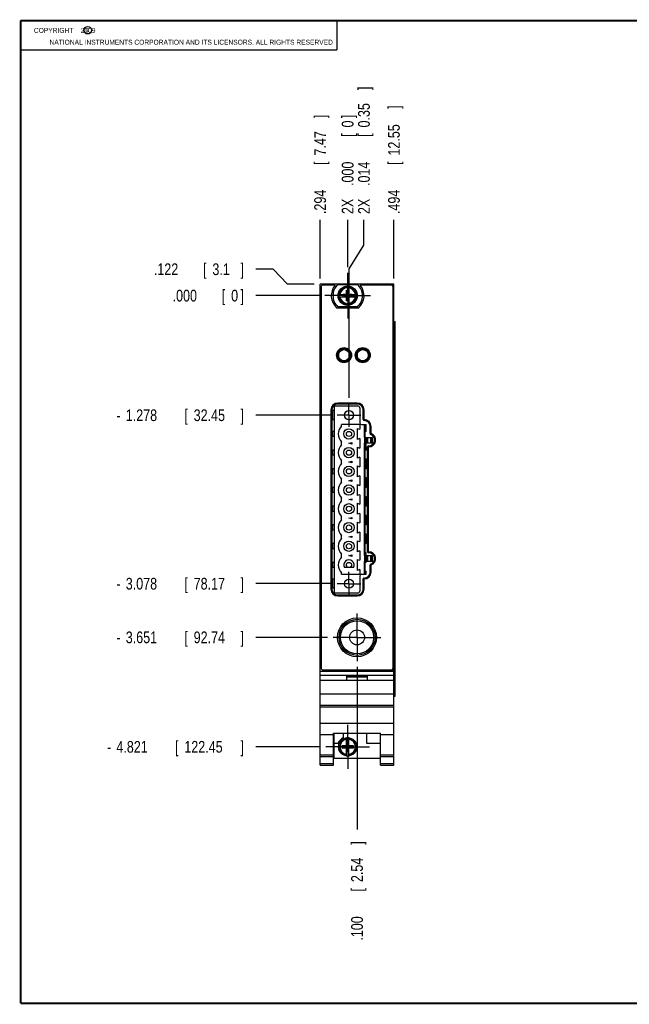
# Model space of a CAD drawing. Header units: inches. Extents: x 0.2 to 16.8, y 0.1 to 10.8.
# Tile 1 of 10: x 0.2 to 6.7, y 0.2 to 10.8. Entities that reach past the tile are written whole.
import ezdxf

# ---------------------------------------------------------------- set-up
doc = ezdxf.new("R2010")
doc.units = ezdxf.units.IN
doc.header["$LTSCALE"] = 0.935
doc.header["$MEASUREMENT"] = 0
doc.linetypes.add('CENTER', pattern=[0.6, 0.375, -0.075, 0.075, -0.075])
doc.layers.get('0').update_dxf_attribs({"linetype": 'CONTINUOUS'})
doc.layers.add('DEFAULT_1', color=7, linetype='CENTER')
doc.layers.add('DIMENSIONS', color=7, linetype='CONTINUOUS')
doc.styles.get("Standard").update_dxf_attribs({"font": 'txt', "width": 0.8})
doc.dimstyles.new('DIMSTYLE_1', dxfattribs={"dimtxt": 0.125, "dimasz": 0.18, "dimexe": 0.18, "dimexo": 0.0625, "dimgap": 0.09, "dimtad": 0, "dimtih": 1, "dimtoh": 1, "dimdec": 3, "dimzin": 4, "dimdsep": 46, "dimtxsty": 'STANDARD', "dimblk": '_FILLED', "dimblk1": '_FILLED', "dimblk2": '_FILLED', "dimcen": 0.09, "dimadec": 0, "dimazin": 0, "dimtp": 0.001, "dimtm": 0.001, "dimtfac": 1, "dimtdec": 3, "dimtofl": 0, "dimtmove": 0, "dimatfit": 3, "dimldrblk": '_FILLED', "dimfxl": 1, "dimtolj": 1, "dimtzin": 4, "dimarcsym": 0})

# ---------------------------------------------------------------- blocks, each defined once
blk = doc.blocks.new('*D0')
at = {"layer": 'DIMENSIONS', "color": 2, "linetype": 'CONTINUOUS'}
for p, q in [((2.946, 8.103), (2.759, 8.103)), ((3.097, 7.942), (2.946, 8.103)), ((3.384, 7.942), (3.097, 7.942))]:
    blk.add_line(p, q, dxfattribs=at)
at = {"layer": 'DIMENSIONS', "color": 2, "linetype": 'CONTINUOUS', "width": 0.8}
for s, p in [('.122', (1.672, 8.04)), ('[', (2.197, 8.04)), ('3.1', (2.297, 8.04)), (']', (2.597, 8.04))]:
    blk.add_text(s, height=0.125, dxfattribs=at).set_placement(p)
blk = doc.blocks.new('_FILLED')
at = {"color": 0, "linetype": 'BYBLOCK'}
blk.add_solid([(0, 0), (-1, 0.174), (-1, -0.174)], dxfattribs=at)
blk = doc.blocks.new('*D1')
at = {"layer": 'DIMENSIONS', "color": 2, "linetype": 'CONTINUOUS'}
blk.add_line((3.567, 6.543), (2.759, 6.543), dxfattribs=at)
at = {"layer": 'DIMENSIONS', "color": 2, "linetype": 'CONTINUOUS', "width": 0.8}
for s, p in [('-', (1.272, 6.48)), ('1.278', (1.372, 6.48)), ('[', (1.997, 6.48)), ('32.45', (2.097, 6.48)), (']', (2.597, 6.48))]:
    blk.add_text(s, height=0.125, dxfattribs=at).set_placement(p)
blk = doc.blocks.new('*D2')
at = {"layer": 'DIMENSIONS', "color": 2, "linetype": 'CONTINUOUS'}
blk.add_line((3.567, 4.743), (2.759, 4.743), dxfattribs=at)
at = {"layer": 'DIMENSIONS', "color": 2, "linetype": 'CONTINUOUS', "width": 0.8}
for s, p in [('3.078', (1.372, 4.68)), ('[', (1.997, 4.68)), ('78.17', (2.097, 4.68)), (']', (2.597, 4.68)), ('-', (1.272, 4.68))]:
    blk.add_text(s, height=0.125, dxfattribs=at).set_placement(p)
blk = doc.blocks.new('*D3')
at = {"layer": 'DIMENSIONS', "color": 2, "linetype": 'CONTINUOUS'}
blk.add_line((3.525, 4.169), (2.759, 4.169), dxfattribs=at)
at = {"layer": 'DIMENSIONS', "color": 2, "linetype": 'CONTINUOUS', "width": 0.8}
for s, p in [('3.651', (1.372, 4.107)), ('[', (1.997, 4.107)), ('92.74', (2.097, 4.107)), (']', (2.597, 4.107)), ('-', (1.272, 4.107))]:
    blk.add_text(s, height=0.125, dxfattribs=at).set_placement(p)
blk = doc.blocks.new('*D4')
at = {"layer": 'DIMENSIONS', "color": 2, "linetype": 'CONTINUOUS'}
blk.add_line((3.444, 2.999), (2.759, 2.999), dxfattribs=at)
at = {"layer": 'DIMENSIONS', "color": 2, "linetype": 'CONTINUOUS', "width": 0.8}
for s, p in [('4.821', (1.272, 2.937)), ('[', (1.897, 2.937)), ('122.45', (1.997, 2.937)), (']', (2.597, 2.937)), ('-', (1.172, 2.937))]:
    blk.add_text(s, height=0.125, dxfattribs=at).set_placement(p)
blk = doc.blocks.new('*D5')
at = {"layer": 'DIMENSIONS', "color": 2, "linetype": 'CONTINUOUS'}
blk.add_line((3.435, 7.82), (2.759, 7.82), dxfattribs=at)
at = {"layer": 'DIMENSIONS', "color": 2, "linetype": 'CONTINUOUS', "width": 0.8}
for s, p in [('[', (2.397, 7.758)), (']', (2.597, 7.758)), ('.000', (1.872, 7.758)), ('0', (2.497, 7.758))]:
    blk.add_text(s, height=0.125, dxfattribs=at).set_placement(p)
blk = doc.blocks.new('*D6')
at = {"layer": 'DIMENSIONS', "color": 2, "linetype": 'CONTINUOUS'}
for p, q in [((3.914, 8.36), (3.914, 8.63)), ((3.755, 8.105), (3.914, 8.36)), ((3.755, 6.73), (3.755, 8.105))]:
    blk.add_line(p, q, dxfattribs=at)
at = {"layer": 'DIMENSIONS', "color": 2, "linetype": 'CONTINUOUS', "width": 0.8}
for s, p in [(']', (3.977, 10.017)), ('0.35', (3.977, 9.617)), ('[', (3.977, 9.517)), ('.014', (3.977, 8.992)), ('2X ', (3.977, 8.692))]:
    blk.add_text(s, height=0.125, rotation=90, dxfattribs=at).set_placement(p)
blk = doc.blocks.new('*D7')
at = {"layer": 'DIMENSIONS', "color": 2, "linetype": 'CONTINUOUS'}
blk.add_line((4.235, 8.005), (4.235, 8.63), dxfattribs=at)
at = {"layer": 'DIMENSIONS', "color": 2, "linetype": 'CONTINUOUS', "width": 0.8}
for s, p in [(']', (4.297, 9.817)), ('12.55', (4.297, 9.317)), ('[', (4.297, 9.217)), ('.494', (4.297, 8.692))]:
    blk.add_text(s, height=0.125, rotation=90, dxfattribs=at).set_placement(p)
blk = doc.blocks.new('*D8')
at = {"layer": 'DIMENSIONS', "color": 2, "linetype": 'CONTINUOUS'}
blk.add_line((3.447, 8.005), (3.447, 8.63), dxfattribs=at)
at = {"layer": 'DIMENSIONS', "color": 2, "linetype": 'CONTINUOUS', "width": 0.8}
for s, p in [(']', (3.509, 9.717)), ('7.47', (3.509, 9.317)), ('[', (3.509, 9.217)), ('.294', (3.509, 8.692))]:
    blk.add_text(s, height=0.125, rotation=90, dxfattribs=at).set_placement(p)
blk = doc.blocks.new('*D9')
at = {"layer": 'DIMENSIONS', "color": 2, "linetype": 'CONTINUOUS'}
blk.add_line((3.841, 3.853), (3.841, 2.117), dxfattribs=at)
at = {"layer": 'DIMENSIONS', "color": 2, "linetype": 'CONTINUOUS', "width": 0.8}
for s, p in [(']', (3.903, 1.954)), ('2.54', (3.903, 1.554)), ('[', (3.903, 1.454)), ('.100', (3.903, 0.929))]:
    blk.add_text(s, height=0.125, rotation=90, dxfattribs=at).set_placement(p)
blk = doc.blocks.new('*D10')
at = {"layer": 'DIMENSIONS', "color": 2, "linetype": 'CONTINUOUS'}
blk.add_line((3.741, 8.126), (3.741, 8.63), dxfattribs=at)
at = {"layer": 'DIMENSIONS', "color": 2, "linetype": 'CONTINUOUS', "width": 0.8}
for s, p in [(']', (3.803, 9.717)), ('0', (3.803, 9.617)), ('[', (3.803, 9.517)), ('.000', (3.803, 8.992)), ('2X ', (3.803, 8.692))]:
    blk.add_text(s, height=0.125, rotation=90, dxfattribs=at).set_placement(p)

msp = doc.modelspace()

# ---------------------------------------------------------------- linework, layer by layer
at = {"color": 2, "linetype": 'CONTINUOUS'}
for p, q in [((0.25, 10.7586), (3.625, 10.7586)), ((0.25, 10.7586), (0.25, 10.4456)), ((3.625, 10.7586), (3.625, 10.4456)), ((0.25, 10.4456), (3.625, 10.4456))]:
    msp.add_line(p, q, dxfattribs=at)
at = {"color": 7, "linetype": 'CONTINUOUS'}
for p, q in [((3.4468, 2.8045), (3.4468, 7.9424)), ((4.2348, 7.9424), (3.4468, 7.9424)), ((3.4568, 7.9124), (3.4567, 3.8424)), ((3.6063, 7.9324), (3.4768, 7.9324)), ((3.637, 7.9389), (3.8445, 7.9389)), ((4.2048, 7.9324), (3.8752, 7.9324)), ((4.2247, 3.8424), (4.2248, 7.9124)), ((4.2348, 2.8045), (4.2348, 7.9424)), ((3.6461, 7.8342), (3.729, 7.8342)), ((3.6461, 7.8066), (3.729, 7.8066)), ((3.6922, 7.8087), (3.6922, 7.8321)), ((3.6922, 7.8087), (3.7893, 7.8321)), ((3.729, 7.8321), (3.6922, 7.8321)), ((3.6922, 7.8321), (3.7893, 7.8087)), ((3.6922, 7.8087), (3.729, 7.8087)), ((3.727, 7.7633), (3.7545, 7.8775)), ((3.727, 7.8342), (3.727, 7.8775)), ((3.7545, 7.7633), (3.727, 7.8775)), ((3.727, 7.8775), (3.7545, 7.8775)), ((3.727, 7.7633), (3.727, 7.8066)), ((3.729, 7.8342), (3.729, 7.8321)), ((3.729, 7.8087), (3.7525, 7.8321)), ((3.7525, 7.8087), (3.729, 7.8321)), ((3.729, 7.8066), (3.729, 7.8087)), ((3.7525, 7.8342), (3.7525, 7.8321)), ((3.7525, 7.8342), (3.8354, 7.8342)), ((3.7893, 7.8321), (3.7525, 7.8321)), ((3.7525, 7.8066), (3.7525, 7.8087)), ((3.7525, 7.8087), (3.7893, 7.8087)), ((3.7525, 7.8066), (3.8354, 7.8066)), ((3.7545, 7.8775), (3.7545, 7.8342)), ((3.7545, 7.8066), (3.7545, 7.7633)), ((3.7893, 7.8087), (3.7893, 7.8321)), ((3.6225, 7.6914), (3.859, 7.6914)), ((3.8445, 7.7019), (3.637, 7.7019)), ((3.7545, 7.7633), (3.727, 7.7633)), ((4.2348, 7.5424), (4.2465, 7.5424)), ((4.2465, 3.5424), (4.2465, 7.5424)), ((3.6418, 7.2193), (3.6418, 7.1497)), ((3.7138, 7.2528), (3.7138, 7.2439)), ((3.7385, 7.2439), (3.7138, 7.2439)), ((3.7618, 7.2193), (3.7618, 7.1497)), ((3.8418, 7.2193), (3.8418, 7.1497)), ((3.9385, 7.2439), (3.865, 7.2439)), ((3.9618, 7.1497), (3.9618, 7.2193)), ((3.7358, 7.1239), (3.6677, 7.1239)), ((3.9358, 7.1239), (3.8677, 7.1239)), ((3.6018, 4.6428), (3.6018, 6.6428)), ((3.6018, 6.6428), (3.8498, 6.6428)), ((3.8438, 6.6724), (3.6348, 6.6724)), ((3.8438, 6.6624), (3.6348, 6.6624)), ((3.5618, 6.5994), (3.5618, 4.6854)), ((3.5718, 6.5994), (3.5718, 4.6854)), ((3.5821, 6.4935), (3.5821, 6.592)), ((3.6018, 6.592), (3.5821, 6.592)), ((3.8695, 6.6231), (3.8695, 6.4624)), ((3.9068, 6.4954), (3.9068, 6.5994)), ((3.9168, 6.4954), (3.9168, 6.5994)), ((3.6018, 6.4935), (3.5821, 6.4935)), ((3.676, 6.4262), (3.676, 6.4428)), ((3.8695, 6.4428), (3.676, 6.4428)), ((3.8695, 6.4428), (3.8695, 6.3922)), ((3.8892, 6.4428), (3.9384, 6.4428)), ((3.9178, 6.4954), (3.9168, 6.4954)), ((3.9178, 6.4854), (3.9168, 6.4854)), ((3.9285, 6.3057), (3.9285, 6.4428)), ((3.9384, 6.3703), (3.9384, 6.4428)), ((3.9808, 6.3458), (3.9808, 6.4224)), ((3.9908, 6.3458), (3.9908, 6.4224)), ((3.5718, 6.3624), (3.5821, 6.3624)), ((3.5821, 6.3231), (3.5718, 6.3231)), ((3.5821, 6.3152), (3.5821, 6.3703)), ((3.6018, 6.3703), (3.5821, 6.3703)), ((3.6018, 6.3152), (3.5821, 6.3152)), ((3.8427, 6.4014), (3.8427, 6.2841)), ((3.8427, 6.4014), (3.8695, 6.3922)), ((3.9384, 6.3703), (3.9285, 6.3703)), ((3.676, 6.2262), (3.676, 6.2593)), ((3.7547, 6.2428), (3.7842, 6.2507)), ((3.7842, 6.2348), (3.7547, 6.2428)), ((3.7842, 6.2507), (3.7842, 6.2348)), ((3.8695, 6.2933), (3.8427, 6.2841)), ((3.8695, 6.2933), (3.8695, 6.1922)), ((3.9167, 6.3057), (4.0033, 6.3057)), ((4.0033, 6.2428), (3.9167, 6.2428)), ((3.924, 6.2428), (3.924, 6.3057)), ((3.9285, 5.0428), (3.9285, 6.2428)), ((3.9384, 6.1703), (3.9384, 6.2428)), ((3.9638, 6.2149), (3.9668, 6.2149)), ((4.0033, 6.2428), (4.0033, 6.3057)), ((3.5718, 6.1624), (3.5821, 6.1624)), ((3.5821, 6.1231), (3.5718, 6.1231)), ((3.5821, 6.1152), (3.5821, 6.1703)), ((3.6018, 6.1703), (3.5821, 6.1703)), ((3.6018, 6.1152), (3.5821, 6.1152)), ((3.8427, 6.2014), (3.8427, 6.0841)), ((3.8427, 6.2014), (3.8695, 6.1922)), ((3.9384, 6.1703), (3.9285, 6.1703)), ((3.9538, 5.0839), (3.9538, 6.2049)), ((3.9638, 5.0839), (3.9638, 6.2049)), ((3.9638, 6.2049), (3.9668, 6.2049)), ((3.676, 6.0262), (3.676, 6.0593)), ((3.7547, 6.0428), (3.7842, 6.0507)), ((3.7842, 6.0348), (3.7547, 6.0428)), ((3.7842, 6.0507), (3.7842, 6.0348)), ((3.8695, 6.0933), (3.8427, 6.0841)), ((3.8427, 6.0014), (3.8427, 5.8841)), ((3.8427, 6.0014), (3.8695, 5.9922)), ((3.8695, 6.0933), (3.8695, 5.9922)), ((3.9285, 6.0758), (3.9384, 6.0758)), ((3.9384, 5.9703), (3.9384, 6.0758)), ((3.5718, 5.9624), (3.5821, 5.9624)), ((3.5821, 5.9231), (3.5718, 5.9231)), ((3.5821, 5.9152), (3.5821, 5.9703)), ((3.6018, 5.9703), (3.5821, 5.9703)), ((3.6018, 5.9152), (3.5821, 5.9152)), ((3.8695, 5.8933), (3.8427, 5.8841)), ((3.8695, 5.8933), (3.8695, 5.7922)), ((3.9384, 5.9703), (3.9285, 5.9703)), ((3.676, 5.8262), (3.676, 5.8593)), ((3.7547, 5.8428), (3.7842, 5.8507)), ((3.7842, 5.8348), (3.7547, 5.8428)), ((3.7842, 5.8507), (3.7842, 5.8348)), ((3.8427, 5.8014), (3.8427, 5.6841)), ((3.8427, 5.8014), (3.8695, 5.7922)), ((3.9285, 5.8758), (3.9384, 5.8758)), ((3.9384, 5.7703), (3.9384, 5.8758)), ((3.5718, 5.7624), (3.5821, 5.7624)), ((3.5821, 5.7231), (3.5718, 5.7231)), ((3.5821, 5.7152), (3.5821, 5.7703)), ((3.6018, 5.7703), (3.5821, 5.7703)), ((3.6018, 5.7152), (3.5821, 5.7152)), ((3.8695, 5.6933), (3.8427, 5.6841)), ((3.8695, 5.6933), (3.8695, 5.5922)), ((3.9384, 5.7703), (3.9285, 5.7703)), ((3.676, 5.6262), (3.676, 5.6593)), ((3.7547, 5.6428), (3.7842, 5.6507)), ((3.7842, 5.6348), (3.7547, 5.6428)), ((3.7842, 5.6507), (3.7842, 5.6348)), ((3.8427, 5.6014), (3.8427, 5.4841)), ((3.8427, 5.6014), (3.8695, 5.5922)), ((3.9285, 5.6758), (3.9384, 5.6758)), ((3.9384, 5.5703), (3.9384, 5.6758)), ((3.5718, 5.5624), (3.5821, 5.5624)), ((3.5821, 5.5231), (3.5718, 5.5231)), ((3.5821, 5.5152), (3.5821, 5.5703)), ((3.6018, 5.5703), (3.5821, 5.5703)), ((3.6018, 5.5152), (3.5821, 5.5152)), ((3.8695, 5.4933), (3.8427, 5.4841)), ((3.8695, 5.4933), (3.8695, 5.3922)), ((3.9384, 5.5703), (3.9285, 5.5703)), ((3.9285, 5.4758), (3.9384, 5.4758)), ((3.9384, 5.3703), (3.9384, 5.4758)), ((3.5821, 5.3152), (3.5821, 5.3703)), ((3.6018, 5.3703), (3.5821, 5.3703)), ((3.676, 5.4262), (3.676, 5.4593)), ((3.7547, 5.4428), (3.7842, 5.4507)), ((3.7842, 5.4348), (3.7547, 5.4428)), ((3.7842, 5.4507), (3.7842, 5.4348)), ((3.8427, 5.4014), (3.8427, 5.2841)), ((3.8427, 5.4014), (3.8695, 5.3922)), ((3.9384, 5.3703), (3.9285, 5.3703)), ((3.5718, 5.3624), (3.5821, 5.3624)), ((3.5821, 5.3231), (3.5718, 5.3231)), ((3.6018, 5.3152), (3.5821, 5.3152)), ((3.8695, 5.2933), (3.8427, 5.2841)), ((3.8695, 5.2933), (3.8695, 5.1922)), ((3.9285, 5.2758), (3.9384, 5.2758)), ((3.9384, 5.1703), (3.9384, 5.2758)), ((3.5718, 5.1624), (3.5821, 5.1624)), ((3.5821, 5.1152), (3.5821, 5.1703)), ((3.6018, 5.1703), (3.5821, 5.1703)), ((3.676, 5.2262), (3.676, 5.2593)), ((3.7547, 5.2428), (3.7842, 5.2507)), ((3.7842, 5.2348), (3.7547, 5.2428)), ((3.7842, 5.2507), (3.7842, 5.2348)), ((3.8427, 5.2014), (3.8695, 5.1922)), ((3.8427, 5.2014), (3.8427, 5.0841)), ((3.9384, 5.1703), (3.9285, 5.1703)), ((3.5821, 5.1231), (3.5718, 5.1231)), ((3.6018, 5.1152), (3.5821, 5.1152)), ((3.676, 5.0262), (3.676, 5.0593)), ((3.7547, 5.0428), (3.7842, 5.0507)), ((3.7842, 5.0507), (3.7842, 5.0348)), ((3.8695, 5.0933), (3.8427, 5.0841)), ((3.8695, 5.0933), (3.8695, 4.9922)), ((3.9285, 5.0758), (3.9384, 5.0758)), ((3.9384, 5.0428), (3.9384, 5.0758)), ((3.9668, 5.0839), (3.9638, 5.0839)), ((3.9668, 5.0739), (3.9638, 5.0739)), ((3.5718, 4.9624), (3.5821, 4.9624)), ((3.6018, 4.9703), (3.5821, 4.9703)), ((3.5821, 4.9152), (3.5821, 4.9703)), ((3.7842, 5.0348), (3.7547, 5.0428)), ((3.8427, 5.0014), (3.8695, 4.9922)), ((3.8427, 5.0014), (3.8427, 4.8841)), ((3.9167, 5.0428), (4.0033, 5.0428)), ((4.0033, 4.9798), (3.9167, 4.9798)), ((3.924, 4.9798), (3.924, 5.0428)), ((3.9285, 4.8428), (3.9285, 4.9798)), ((3.9384, 4.9703), (3.9285, 4.9703)), ((3.9384, 4.9703), (3.9384, 4.9798)), ((4.0033, 4.9798), (4.0033, 5.0428)), ((3.5821, 4.9231), (3.5718, 4.9231)), ((3.6018, 4.9152), (3.5821, 4.9152)), ((3.676, 4.8428), (3.676, 4.8593)), ((3.676, 4.8428), (3.8695, 4.8428)), ((3.8024, 4.9152), (3.707, 4.9152)), ((3.8695, 4.8933), (3.8427, 4.8841)), ((3.8695, 4.8933), (3.8695, 4.8428)), ((3.8892, 4.8428), (3.9384, 4.8428)), ((3.9285, 4.8758), (3.9384, 4.8758)), ((3.9384, 4.8428), (3.9384, 4.8758)), ((3.9808, 4.8664), (3.9808, 4.943)), ((3.9908, 4.8664), (3.9908, 4.943)), ((3.6018, 4.792), (3.5821, 4.792)), ((3.5821, 4.6935), (3.5821, 4.792)), ((3.8695, 4.8231), (3.8695, 4.6624)), ((3.9068, 4.6854), (3.9068, 4.7934)), ((3.9168, 4.8034), (3.9178, 4.8034)), ((3.9168, 4.7934), (3.9178, 4.7934)), ((3.9168, 4.6854), (3.9168, 4.7934)), ((3.6018, 4.6935), (3.5821, 4.6935)), ((3.8498, 4.6428), (3.6018, 4.6428)), ((3.6348, 4.6224), (3.8438, 4.6224)), ((3.6348, 4.6124), (3.8438, 4.6124)), ((3.4468, 3.8065), (4.2348, 3.8065)), ((3.4767, 3.8224), (4.2047, 3.8224)), ((3.4468, 3.7635), (4.2348, 3.7635)), ((4.2348, 3.7065), (3.4468, 3.7065)), ((3.7308, 3.7535), (3.9508, 3.7535)), ((3.7308, 3.7065), (3.7308, 3.7535)), ((3.7308, 3.7465), (3.9508, 3.7465)), ((3.9508, 3.7065), (3.9508, 3.7535)), ((3.4468, 3.5665), (4.2348, 3.5665)), ((4.2348, 3.5424), (4.2465, 3.5424)), ((3.4468, 3.4465), (4.2348, 3.4465)), ((3.4468, 3.427), (4.2348, 3.427)), ((3.4468, 3.2512), (4.2348, 3.2512)), ((3.4468, 3.1315), (3.5888, 3.1315)), ((3.5888, 3.1468), (4.0928, 3.1468)), ((3.5888, 2.8045), (3.5888, 3.1468)), ((3.5948, 3.1468), (3.5948, 2.8775)), ((3.6918, 3.1468), (3.6918, 3.0969)), ((3.727, 3.0112), (3.727, 3.0941)), ((3.7545, 3.0112), (3.7545, 3.0941)), ((3.9418, 3.1468), (3.9418, 3.0375)), ((4.0928, 2.8045), (4.0928, 3.1468)), ((4.0928, 3.1315), (4.2348, 3.1315)), ((3.5948, 3.0375), (3.6386, 3.0375)), ((3.6837, 2.9857), (3.7978, 3.0133)), ((3.6837, 3.0133), (3.727, 3.0133)), ((3.6837, 3.0133), (3.7978, 2.9857)), ((3.6837, 2.9857), (3.6837, 3.0133)), ((3.727, 2.9857), (3.6837, 2.9857)), ((3.727, 3.0112), (3.729, 3.0112)), ((3.727, 2.9878), (3.729, 2.9878)), ((3.727, 2.9048), (3.727, 2.9878)), ((3.7525, 3.048), (3.729, 3.048)), ((3.7525, 2.951), (3.729, 3.048)), ((3.729, 3.048), (3.729, 3.0112)), ((3.729, 2.951), (3.7525, 3.048)), ((3.7525, 2.9878), (3.729, 3.0112)), ((3.729, 2.9878), (3.7525, 3.0112)), ((3.729, 2.9878), (3.729, 2.951)), ((3.7525, 2.951), (3.729, 2.951)), ((3.7525, 3.0112), (3.7525, 3.048)), ((3.7545, 3.0112), (3.7525, 3.0112)), ((3.7545, 2.9878), (3.7525, 2.9878)), ((3.7525, 2.951), (3.7525, 2.9878)), ((3.7545, 3.0133), (3.7978, 3.0133)), ((3.7545, 2.9048), (3.7545, 2.9878)), ((3.7978, 2.9857), (3.7545, 2.9857)), ((3.7978, 3.0133), (3.7978, 2.9857)), ((3.9418, 3.0375), (4.0928, 3.0375)), ((3.4468, 2.9145), (3.5888, 2.9145)), ((3.4468, 2.8953), (3.5888, 2.8953)), ((3.5948, 2.8775), (4.0928, 2.8775)), ((4.0928, 2.9145), (4.2348, 2.9145)), ((4.0928, 2.8953), (4.2348, 2.8953)), ((3.4468, 2.8224), (3.5888, 2.8224)), ((3.4468, 2.8045), (3.5888, 2.8045)), ((4.0928, 2.8224), (4.2348, 2.8224)), ((4.0928, 2.8045), (4.2348, 2.8045))]:
    msp.add_line(p, q, dxfattribs=at)
at = {"color": 9, "linetype": 'CONTINUOUS'}
for p, q in [((4.2228, 7.9424), (4.2228, 7.9208)), ((4.2377, 3.5424), (4.2377, 7.5424)), ((4.2463, 3.5424), (4.2463, 7.5424)), ((3.9167, 6.4428), (3.9167, 6.3057)), ((3.9167, 6.2428), (3.9167, 5.0428)), ((3.9221, 6.3057), (3.9221, 6.2428)), ((3.9277, 6.2428), (3.9277, 6.3057)), ((3.9392, 6.3057), (3.9392, 6.2428)), ((3.9559, 6.2428), (3.9559, 6.3057)), ((3.9839, 6.3057), (3.9839, 6.2428)), ((3.9914, 6.2428), (3.9914, 6.3057)), ((4.0018, 6.3057), (4.0018, 6.2428)), ((3.9167, 4.9798), (3.9167, 4.8428)), ((3.9221, 5.0428), (3.9221, 4.9798)), ((3.9277, 4.9798), (3.9277, 5.0428)), ((3.9392, 5.0428), (3.9392, 4.9798)), ((3.9559, 4.9798), (3.9559, 5.0428)), ((3.9839, 5.0428), (3.9839, 4.9798)), ((3.9914, 4.9798), (3.9914, 5.0428)), ((4.0018, 5.0428), (4.0018, 4.9798)), ((4.2228, 3.8341), (4.2228, 3.8065))]:
    msp.add_line(p, q, dxfattribs=at)
at = {"color": 7, "linetype": 'CONTINUOUS', "const_width": 0.02}
for points in [[(0.25, 10.7586), (0.25, 0.2586)], [(16.75, 10.7586), (0.25, 10.7586)], [(0.25, 0.2586), (16.75, 0.2586)]]:
    msp.add_lwpolyline(points, dxfattribs=at)
at = {"color": 2, "linetype": 'CONTINUOUS'}
msp.add_circle((0.9659, 10.6562), 0.0403, dxfattribs=at)
at = {"color": 7, "linetype": 'CONTINUOUS'}
for centre, radius in [((3.7408, 7.8204), 0.1025), ((3.7408, 7.8204), 0.098), ((3.7018, 7.1845), 0.08), ((3.9018, 7.1845), 0.08), ((3.7018, 7.1845), 0.07), ((3.7018, 7.1839), 0.06), ((3.9018, 7.1845), 0.07), ((3.9018, 7.1839), 0.06), ((3.7547, 6.5428), 0.0492), ((3.7547, 6.3428), 0.0551), ((3.7547, 6.3428), 0.0276), ((3.7547, 6.1428), 0.0551), ((3.7547, 6.1428), 0.0276), ((3.7547, 5.9428), 0.0551), ((3.7547, 5.9428), 0.0276), ((3.7547, 5.7428), 0.0551), ((3.7547, 5.7428), 0.0276), ((3.7547, 5.5428), 0.0551), ((3.7547, 5.5428), 0.0276), ((3.7547, 5.3428), 0.0551), ((3.7547, 5.3428), 0.0276), ((3.7547, 5.1428), 0.0551), ((3.7547, 5.1428), 0.0276), ((3.7547, 4.9428), 0.0276), ((3.7547, 4.7428), 0.0492), ((3.8408, 4.1694), 0.2075), ((3.8408, 4.1694), 0.1925), ((3.8408, 4.1694), 0.1775), ((3.8408, 4.1694), 0.08), ((3.7408, 2.9995), 0.098)]:
    msp.add_circle(centre, radius, dxfattribs=at)
for centre, radius, start, end in [((3.4768, 7.9124), 0.02, 89.99962, 179.99962), ((3.7408, 7.8204), 0.175, 140.2078, 227.48821), ((3.7408, 7.8204), 0.1575, 131.20295, 228.79705), ((3.7408, 7.8204), 0.1575, 311.20295, 48.79705), ((3.7408, 7.8204), 0.175, 312.51102, 39.79144), ((4.2048, 7.9124), 0.02, 359.99962, 89.99962), ((3.7408, 7.8204), 0.0956, 171.71661, 188.28339), ((3.7408, 7.8204), 0.0956, 351.71661, 8.28339), ((3.6348, 6.5994), 0.073, 90, 180), ((3.6348, 6.5994), 0.063, 90, 180), ((3.8438, 6.5994), 0.073, 0, 90), ((3.8438, 6.5994), 0.063, 0, 90), ((3.8498, 6.6231), 0.0197, 0, 90), ((3.7547, 6.3428), 0.1148, 133.32268, 226.67732), ((3.8892, 6.4624), 0.0197, 180, 270), ((3.9168, 6.4954), 0.01, 180, 270), ((3.9178, 6.4224), 0.073, 0, 90), ((3.9178, 6.4224), 0.063, 0, 90), ((3.9668, 6.2774), 0.0725, 270, 70.66842), ((3.9668, 6.2774), 0.0625, 270, 70.66842), ((3.9908, 6.3458), 0.01, 180, 250.66842), ((3.7547, 6.1428), 0.1148, 133.32268, 226.67732), ((3.9638, 6.2049), 0.01, 90, 180), ((3.7547, 5.9428), 0.1148, 133.32268, 226.67732), ((3.7547, 5.7428), 0.1148, 133.32268, 226.67732), ((3.7547, 5.5428), 0.1148, 133.32268, 226.67732), ((3.7547, 5.3428), 0.1148, 133.32268, 226.67732), ((3.7547, 5.1428), 0.1148, 133.32268, 226.67732), ((3.9638, 5.0839), 0.01, 180, 270), ((3.9668, 5.0114), 0.0725, 289.33158, 90), ((3.9668, 5.0114), 0.0625, 289.33158, 90), ((3.7547, 4.9428), 0.1148, 133.32268, 226.67732), ((3.7547, 4.9428), 0.0551, 330, 210), ((3.9908, 4.943), 0.01, 109.33158, 180), ((3.8892, 4.8231), 0.0197, 90, 180), ((3.9178, 4.8664), 0.073, 270, 360), ((3.9178, 4.8664), 0.063, 270, 360), ((3.9168, 4.7934), 0.01, 90, 180), ((3.6348, 4.6854), 0.073, 180, 270), ((3.6348, 4.6854), 0.063, 180, 270), ((3.8438, 4.6854), 0.073, 270, 360), ((3.8438, 4.6854), 0.063, 270, 360), ((3.8498, 4.6624), 0.0197, 270, 360), ((3.4767, 3.8424), 0.02, 179.99962, 269.99962), ((4.2047, 3.8424), 0.02, 269.99962, 359.99962), ((3.7408, 2.9995), 0.109, 116.71426, 159.59683), ((3.7408, 2.9995), 0.0956, 81.71661, 98.28339), ((3.7408, 2.9995), 0.0956, 261.71661, 278.28339)]:
    msp.add_arc(centre, radius, start, end, dxfattribs=at)
at = {"color": 9, "linetype": 'CONTINUOUS'}
for centre, radius, start, end in [((3.7408, 7.8204), 0.0947, 8.36374, 171.63626), ((3.7408, 7.8204), 0.0832, 9.53359, 170.46641), ((3.7408, 7.8204), 0.0947, 188.36374, 351.63626), ((3.7408, 7.8204), 0.0832, 189.53359, 350.46641), ((3.7408, 2.9995), 0.0947, 98.36374, 261.63626), ((3.7408, 2.9995), 0.0832, 99.53359, 260.46641), ((3.7408, 2.9995), 0.0947, 278.36374, 81.63626), ((3.7408, 2.9995), 0.0832, 279.53359, 80.46641)]:
    msp.add_arc(centre, radius, start, end, dxfattribs=at)
at = {"layer": 'DEFAULT_1', "color": 7, "linetype": 'CENTER'}
for p, q in [((3.7408, 7.8204), (3.7408, 8.0639)), ((3.7408, 7.8204), (3.4973, 7.8204)), ((3.7408, 7.8204), (3.7408, 7.5769)), ((3.7408, 7.8204), (3.9843, 7.8204)), ((3.7547, 6.5428), (3.7547, 6.6679)), ((3.7547, 6.5428), (3.6296, 6.5428)), ((3.7547, 6.5428), (3.7547, 6.4177)), ((3.7547, 6.5428), (3.8798, 6.5428)), ((3.7547, 4.7428), (3.7547, 4.8679)), ((3.7547, 4.7428), (3.6296, 4.7428)), ((3.7547, 4.7428), (3.8798, 4.7428)), ((3.7547, 4.7428), (3.7547, 4.6177)), ((3.8408, 4.1694), (3.8408, 4.4229)), ((3.8408, 4.1694), (3.5873, 4.1694)), ((3.8408, 4.1694), (4.0943, 4.1694)), ((3.8408, 4.1694), (3.8408, 3.9159)), ((3.7408, 2.9995), (3.7408, 3.2335)), ((3.7408, 2.9995), (3.5068, 2.9995)), ((3.7408, 2.9995), (3.9748, 2.9995)), ((3.7408, 2.9995), (3.7408, 2.7655))]:
    msp.add_line(p, q, dxfattribs=at)

# ---------------------------------------------------------------- texts
at = {"color": 2, "linetype": 'CONTINUOUS', "width": 0.8}
for s, p in [('c', (0.946, 10.6363)), ('NATIONAL INSTRUMENTS CORPORATION AND ITS LICENSORS. ALL RIGHTS RESERVED', (0.5583, 10.5016))]:
    msp.add_text(s, height=0.053, dxfattribs=at).set_placement(p)
at = {"color": 2, "linetype": 'CONTINUOUS', "insert": (0.3125, 10.6805), "char_height": 0.053, "width": 0.8904, "attachment_point": 1}
msp.add_mtext('    COPYRIGHT    2009', dxfattribs=at)

# ---------------------------------------------------------------- dimensions: what is measured, and where the dimension line sits
at = {"layer": 'DIMENSIONS', "color": 2, "linetype": 'CONTINUOUS'}
for feature_location, offset, dtype, origin, text, picture, middle in [((3.75471, 6.73035), (0.15958, 1.89955), 0, (3.74076, 8.0639), '2X <>', '*D6', (3.91429, 9.4049)), ((3.7407559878, 8.1264047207), (0, 0.5035), 1, (3.7407559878, 8.0639047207), '2X <>', '*D10', (3.7407559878, 9.2549047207)), ((3.4443, 2.9995), (-0.685, 0), 0, (3.4973, 7.8204), '-<>', '*D4', (1.9343, 2.9995)), ((3.5671, 6.5428), (-0.8079, 0), 0, (3.4973, 7.8204), '-<>', '*D1', (1.9843, 6.5428)), ((3.5671, 4.7428), (-0.8079, 0), 0, (3.4973, 7.8204), '-<>', '*D2', (1.9843, 4.7428)), ((3.5248, 4.1694), (-0.7655, 0), 0, (3.4973, 7.8204), '-<>', '*D3', (1.9843, 4.1694))]:
    dim = msp.add_ordinate_dim(feature_location=feature_location, offset=offset, dtype=dtype, origin=origin, text=text, dimstyle='DIMSTYLE_1', dxfattribs=at)
    dim.commit()
    dim.dimension.update_dxf_attribs({"geometry": picture, "text_midpoint": middle})
for feature_location, offset, dtype, origin, picture, middle in [((4.2348, 8.0049), (0, 0.625), 1, (3.7408, 8.0639), '*D7', (4.2348, 9.3049)), ((3.4468, 8.0049), (0, 0.625), 1, (3.7408, 8.0639), '*D8', (3.4468, 9.2549)), ((3.3843, 7.9424), (-0.625, 0.1604), 0, (3.4973, 7.8204), '*D0', (2.1843, 8.1028)), ((3.4347559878, 7.8204047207), (-0.6755, 0), 0, (3.4972559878, 7.8204047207), '*D5', (2.2842559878, 7.8204047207)), ((3.8408, 3.8534), (0, -1.7364), 1, (3.7408, 7.8204), '*D9', (3.8408, 1.492))]:
    dim = msp.add_ordinate_dim(feature_location=feature_location, offset=offset, dtype=dtype, origin=origin, dimstyle='DIMSTYLE_1', dxfattribs=at)
    dim.commit()
    dim.dimension.update_dxf_attribs({"geometry": picture, "text_midpoint": middle})

doc.saveas('drawing.dxf')
